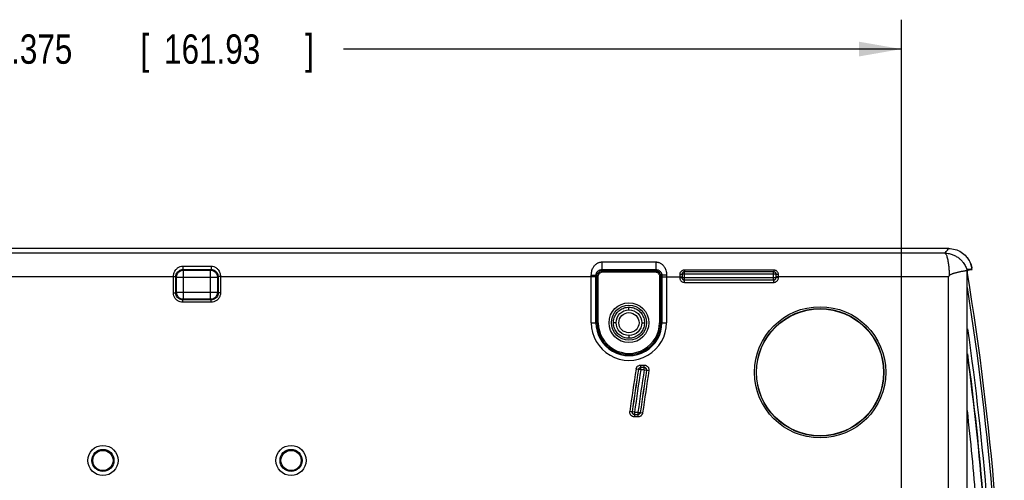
# Model space of a CAD drawing. Header units: inches. Extents: x 0 to 34, y 0 to 22.
# Tile 13 of 41: x 15.5 to 19.7, y 6.1 to 8.1. Entities that reach past the tile are written whole.
import ezdxf

# ---------------------------------------------------------------- set-up
doc = ezdxf.new("R2010")
doc.units = ezdxf.units.IN
doc.header["$LTSCALE"] = 1.87
doc.header["$MEASUREMENT"] = 0
doc.layers.get('0').update_dxf_attribs({"linetype": 'CONTINUOUS'})
doc.layers.add('DIMENSIONS', color=7, linetype='CONTINUOUS')
doc.styles.get("Standard").update_dxf_attribs({"font": 'txt', "width": 0.8})
doc.dimstyles.new('DIMSTYLE_1', dxfattribs={"dimtxt": 0.125, "dimasz": 0.18, "dimexe": 0.18, "dimexo": 0.0625, "dimgap": 0.09, "dimtad": 0, "dimtih": 1, "dimtoh": 1, "dimdec": 3, "dimzin": 4, "dimdsep": 46, "dimtxsty": 'STANDARD', "dimblk": '_FILLED', "dimblk1": '_FILLED', "dimblk2": '_FILLED', "dimcen": 0.09, "dimadec": 0, "dimazin": 0, "dimtp": 0.001, "dimtm": 0.001, "dimtfac": 1, "dimtdec": 3, "dimtofl": 0, "dimtmove": 0, "dimatfit": 3, "dimldrblk": '_FILLED', "dimfxl": 1, "dimtolj": 1, "dimtzin": 4, "dimarcsym": 0})

# ---------------------------------------------------------------- blocks, each defined once
blk = doc.blocks.new('_FILLED')
at = {"color": 0, "linetype": 'BYBLOCK'}
blk.add_solid([(0, 0), (-1, 0.174), (-1, -0.174)], dxfattribs=at)
blk = doc.blocks.new('*D5')
at = {"layer": 'DIMENSIONS', "color": 2, "linetype": 'CONTINUOUS'}
for p, q in [((12.8905, 5.3523), (12.8905, 8.0703)), ((19.2655, 5.4598), (19.2655, 8.0703)), ((12.8905, 7.9453), (15.3424, 7.9453)), ((19.2655, 7.9453), (16.8924, 7.9453))]:
    blk.add_line(p, q, dxfattribs=at)
at = {"layer": 'DIMENSIONS', "color": 2, "linetype": 'CONTINUOUS', "xscale": 0.18, "yscale": 0.18, "zscale": 0.18, "rotation": 180}
blk.add_blockref('_FILLED', (12.8905, 7.9453), dxfattribs=at)
at = {"layer": 'DIMENSIONS', "color": 2, "linetype": 'CONTINUOUS', "xscale": 0.18, "yscale": 0.18, "zscale": 0.18}
blk.add_blockref('_FILLED', (19.2655, 7.9453), dxfattribs=at)
at = {"layer": 'DIMENSIONS', "color": 2, "linetype": 'CONTINUOUS', "width": 0.8}
for s, p in [('6.375', (15.4049, 7.8828)), ('[', (16.0299, 7.8828)), ('161.93', (16.1299, 7.8828)), (']', (16.7299, 7.8828))]:
    blk.add_text(s, height=0.125, dxfattribs=at).set_placement(p)

msp = doc.modelspace()

# ---------------------------------------------------------------- linework, layer by layer
at = {"color": 7, "linetype": 'CONTINUOUS'}
for p, q in [((19.4666, 7.0969), (13.1799, 7.0969)), ((19.4498, 7.077), (13.1968, 7.077)), ((17.9919, 7.0396), (17.9919, 7.0071)), ((17.9919, 7.0396), (18.2217, 7.0396)), ((18.2217, 7.0396), (18.2217, 7.0071)), ((16.2101, 7.0219), (16.2101, 7.0074)), ((16.2101, 7.0219), (16.3295, 7.0219)), ((16.2101, 7.0074), (16.2129, 7.0047)), ((16.2101, 7.0074), (16.3295, 7.0074)), ((16.2129, 6.8808), (16.2129, 7.0047)), ((16.2129, 7.0047), (16.3267, 7.0047)), ((16.3295, 7.0074), (16.3267, 7.0047)), ((16.3267, 6.8808), (16.3267, 7.0047)), ((16.3295, 7.0219), (16.3295, 7.0074)), ((17.9919, 7.0071), (18.2217, 7.0071)), ((17.9919, 7.0071), (17.9964, 7.0027)), ((17.9964, 6.9977), (17.9964, 7.0027)), ((17.9964, 7.0027), (18.2172, 7.0027)), ((17.9964, 6.9977), (18.2172, 6.9977)), ((18.2217, 7.0071), (18.2172, 7.0027)), ((18.2172, 6.9977), (18.2172, 7.0027)), ((18.3427, 7.0049), (18.3427, 6.9977)), ((18.7226, 7.0049), (18.3427, 7.0049)), ((18.343, 6.9631), (18.343, 6.9974)), ((18.7223, 6.9974), (18.343, 6.9974)), ((18.7223, 6.9631), (18.7223, 6.9974)), ((18.7226, 7.0049), (18.7226, 6.9977)), ((19.5452, 5.284), (19.5452, 7.0034)), ((19.5462, 7.0076), (19.5662, 7.0076)), ((19.5467, 7.0095), (19.5658, 7.0098)), ((16.17, 6.9771), (14.403, 6.9771)), ((16.17, 6.9079), (16.17, 6.9771)), ((16.18, 6.908), (16.18, 6.9776)), ((16.18, 6.9776), (16.1829, 6.9747)), ((16.1829, 6.9108), (16.1829, 6.9747)), ((16.1829, 6.9747), (16.3567, 6.9747)), ((16.3596, 6.9776), (16.3567, 6.9747)), ((16.3567, 6.9747), (16.3567, 6.9108)), ((16.3596, 6.9776), (16.3596, 6.908)), ((16.3696, 6.9771), (16.3696, 6.9079)), ((17.9666, 6.9771), (16.3696, 6.9771)), ((17.9466, 6.7813), (17.9466, 6.9838)), ((17.9666, 6.9824), (17.9714, 6.9777)), ((17.9666, 6.7813), (17.9666, 6.9771)), ((17.9714, 6.7813), (17.9714, 6.9777)), ((17.9764, 6.9777), (17.9714, 6.9777)), ((17.9764, 6.7813), (17.9764, 6.9777)), ((18.2372, 6.9777), (18.2372, 6.7813)), ((18.2372, 6.9777), (18.2422, 6.9777)), ((18.247, 6.9824), (18.2422, 6.9777)), ((18.2422, 6.9777), (18.2422, 6.7813)), ((18.247, 6.9771), (18.247, 6.7813)), ((18.247, 6.9771), (18.3327, 6.9771)), ((18.2669, 6.9838), (18.267, 6.7813)), ((18.3227, 6.9867), (18.3227, 6.9729)), ((18.3227, 6.9729), (18.3327, 6.9729)), ((18.333, 6.9874), (18.333, 6.9731)), ((18.7323, 6.9874), (18.333, 6.9874)), ((18.333, 6.9731), (18.7323, 6.9731)), ((18.3427, 6.9529), (18.3427, 6.9629)), ((18.3427, 6.9529), (18.7225, 6.9529)), ((18.343, 6.9631), (18.7223, 6.9631)), ((18.7225, 6.9529), (18.7225, 6.9629)), ((18.7323, 6.9731), (18.7323, 6.9874)), ((19.4653, 6.9771), (18.7325, 6.9771)), ((18.7425, 6.9729), (18.7325, 6.9729)), ((18.7425, 6.9729), (18.7425, 6.9867)), ((19.4653, 5.1764), (19.4653, 6.9771)), ((19.5457, 5.284), (19.5457, 6.9645)), ((16.18, 6.908), (16.1829, 6.9108)), ((16.1829, 6.9108), (16.3567, 6.9108)), ((16.3596, 6.908), (16.3567, 6.9108)), ((16.17, 6.9079), (16.18, 6.9079)), ((16.21, 6.878), (16.2129, 6.8808)), ((16.21, 6.868), (16.21, 6.878)), ((16.3296, 6.878), (16.21, 6.878)), ((16.3296, 6.868), (16.21, 6.868)), ((16.3267, 6.8808), (16.2129, 6.8808)), ((16.3296, 6.878), (16.3267, 6.8808)), ((16.3296, 6.868), (16.3296, 6.878)), ((16.3696, 6.9079), (16.3596, 6.9079)), ((18.1068, 6.836), (18.1068, 6.8473)), ((17.9466, 6.7813), (17.9764, 6.7813)), ((18.0521, 6.7813), (18.0408, 6.7813)), ((18.1615, 6.7813), (18.1728, 6.7813)), ((18.2372, 6.7813), (18.267, 6.7813)), ((18.1068, 6.7266), (18.1068, 6.7153)), ((18.147, 6.5822), (18.1371, 6.5838)), ((18.1472, 6.582), (18.147, 6.5822)), ((18.1571, 6.5804), (18.1472, 6.582)), ((18.1569, 6.6007), (18.1719, 6.6007)), ((18.1569, 6.5907), (18.1569, 6.6007)), ((18.1716, 6.5904), (18.1571, 6.5904)), ((18.1571, 6.5804), (18.1571, 6.5904)), ((18.1716, 6.5804), (18.1571, 6.5804)), ((18.1716, 6.5804), (18.1716, 6.5904)), ((18.1716, 6.5804), (18.1815, 6.5789)), ((18.1719, 6.5907), (18.1719, 6.6007)), ((18.1815, 6.5789), (18.1818, 6.5791)), ((18.1818, 6.5791), (18.1917, 6.5776)), ((18.1204, 6.4022), (18.1105, 6.4036)), ((18.1207, 6.4025), (18.1204, 6.4022)), ((18.1306, 6.4011), (18.1207, 6.4025)), ((18.1303, 6.3909), (18.1303, 6.3809)), ((18.1453, 6.3809), (18.1303, 6.3809)), ((18.1306, 6.4011), (18.1451, 6.4011)), ((18.1306, 6.4011), (18.1306, 6.3911)), ((18.1306, 6.3911), (18.1451, 6.3911)), ((18.1451, 6.4011), (18.155, 6.3998)), ((18.1451, 6.4011), (18.1451, 6.3911)), ((18.1453, 6.3909), (18.1453, 6.3809)), ((18.155, 6.3998), (18.1552, 6.3995)), ((18.1552, 6.3995), (18.1651, 6.3981))]:
    msp.add_line(p, q, dxfattribs=at)
for centre, radius in [((18.1068, 6.7813), 0.0845), ((18.1068, 6.7813), 0.0745), ((18.1068, 6.7813), 0.0547), ((18.9198, 6.5703), 0.279), ((18.9198, 6.5703), 0.271), ((18.9198, 6.5703), 0.27), ((18.1068, 6.7813), 0.0429), ((15.8698, 6.1953), 0.0641), ((15.8698, 6.1953), 0.0469), ((16.6698, 6.1953), 0.0641), ((16.6698, 6.1953), 0.0469), ((15.8698, 6.1953), 0.0429), ((16.6698, 6.1953), 0.0429)]:
    msp.add_circle(centre, radius, dxfattribs=at)
for centre, radius, start, end in [((7.8207, 5.0703), 11.9041, 9.37678, 9.39379), ((7.8208, 5.0703), 11.9041, 9.36596, 9.39379), ((7.8208, 5.0703), 11.8824, 350.69529, 9.30422), ((7.8208, 5.0703), 11.8724, 350.98005, 9.01772), ((18.1068, 6.7813), 0.1602, 179.9998, 359.9998), ((18.1068, 6.7813), 0.1402, 179.9998, 359.9998), ((18.1068, 6.7813), 0.1354, 179.9998, 359.9998), ((18.1068, 6.7813), 0.1304, 179.9998, 359.9998), ((7.8208, 5.0703), 11.8477, 4.59555, 8.1728), ((7.8208, 5.0703), 11.8313, 4.60323, 7.62365), ((7.8208, 5.0703), 11.8327, 4.59554, 7.66558), ((27.7638, 5.0702), 9.7449, 171.06476, 172.13574), ((27.7638, 5.0702), 9.7349, 171.06476, 172.13574), ((27.7638, 5.0702), 9.7347, 171.06609, 172.13396), ((27.7638, 5.0702), 9.7247, 171.06609, 172.13396), ((27.7638, 5.0702), 9.7103, 171.05282, 172.12231), ((27.7638, 5.0702), 9.7003, 171.05282, 172.12231), ((27.7638, 5.0702), 9.7001, 171.051, 172.12366), ((27.7638, 5.0702), 9.6901, 171.051, 172.12366), ((7.8208, 5.0703), 11.8013, 4.60798, 6.50666)]:
    msp.add_arc(centre, radius, start, end, dxfattribs=at)
for points, knots in [([(19.4498, 7.077), (19.4516, 7.0792), (19.4554, 7.0836), (19.461, 7.0903), (19.4648, 7.0947), (19.4666, 7.0969)], [0, 0, 0, 0, 0.333494, 0.666827, 1, 1, 1, 1]), ([(19.4498, 7.077), (19.4513, 7.0767), (19.4542, 7.0739), (19.457, 7.0684), (19.4596, 7.0611), (19.4618, 7.0527), (19.4636, 7.0437), (19.4651, 7.0344), (19.4663, 7.0252), (19.4672, 7.0162), (19.4679, 7.0075), (19.4684, 6.9988), (19.4688, 6.9901), (19.4689, 6.9842), (19.469, 6.9812)], [0, 0, 0, 0, 0.045996, 0.110228, 0.189245, 0.277639, 0.371083, 0.465994, 0.559242, 0.649453, 0.737028, 0.823329, 0.910208, 1, 1, 1, 1]), ([(19.4498, 7.077), (19.4561, 7.0769), (19.4681, 7.0757), (19.4846, 7.0708), (19.4987, 7.0639), (19.5104, 7.0559), (19.5201, 7.0472), (19.5279, 7.0382), (19.5341, 7.0293), (19.5389, 7.0205), (19.5418, 7.0136), (19.5432, 7.0097), (19.5436, 7.0086)], [0, 0, 0, 0, 0.153014, 0.291129, 0.416463, 0.530531, 0.634976, 0.730729, 0.818168, 0.898295, 0.972953, 1, 1, 1, 1]), ([(19.4666, 7.0969), (19.4759, 7.0969), (19.4947, 7.0943), (19.5206, 7.0826), (19.5423, 7.0642), (19.5576, 7.0412), (19.5633, 7.0238), (19.5649, 7.0153)], [0, 0, 0, 0, 0.202124, 0.405939, 0.608392, 0.812533, 1, 1, 1, 1]), ([(17.9466, 6.9838), (17.9467, 6.9873), (17.9472, 6.994), (17.9493, 7.0033), (17.9522, 7.011), (17.9556, 7.0174), (17.9593, 7.0227), (17.9631, 7.027), (17.9669, 7.0304), (17.9707, 7.0332), (17.9745, 7.0354), (17.9784, 7.0371), (17.9826, 7.0385), (17.9871, 7.0394), (17.9903, 7.0396), (17.9919, 7.0396)], [0, 0, 0, 0, 0.134639, 0.252379, 0.355053, 0.445305, 0.52554, 0.597044, 0.660692, 0.718281, 0.772384, 0.82572, 0.8807, 0.938643, 1, 1, 1, 1]), ([(18.2217, 7.0396), (18.2231, 7.0396), (18.2261, 7.0394), (18.2308, 7.0386), (18.2355, 7.0371), (18.2403, 7.0348), (18.2449, 7.0319), (18.2492, 7.0282), (18.2533, 7.0239), (18.2573, 7.0185), (18.2609, 7.012), (18.2641, 7.004), (18.2664, 6.9944), (18.2669, 6.9875), (18.2669, 6.9838)], [0, 0, 0, 0, 0.054835, 0.113789, 0.176817, 0.243112, 0.311561, 0.381555, 0.455735, 0.537825, 0.631232, 0.738021, 0.860287, 1, 1, 1, 1]), ([(19.5545, 7.0447), (19.5523, 7.0487), (19.5489, 7.0541), (19.5449, 7.0592), (19.5437, 7.0607)], [0, 0, 0, 0, 0.699232, 1, 1, 1, 1]), ([(19.565, 7.0149), (19.5637, 7.0219), (19.5614, 7.0299), (19.5581, 7.0374), (19.5577, 7.0383)], [0, 0, 0, 0, 0.877977, 1, 1, 1, 1]), ([(16.17, 6.9771), (16.1699, 6.9819), (16.1712, 6.9915), (16.1773, 7.0045), (16.1867, 7.0146), (16.1981, 7.0206), (16.2063, 7.0219), (16.2101, 7.0219)], [0, 0, 0, 0, 0.214236, 0.429991, 0.636128, 0.825686, 1, 1, 1, 1]), ([(16.18, 6.9776), (16.18, 6.9808), (16.181, 6.9873), (16.1857, 6.9961), (16.1929, 7.0027), (16.2013, 7.0066), (16.2073, 7.0074), (16.2101, 7.0074)], [0, 0, 0, 0, 0.204276, 0.414203, 0.621022, 0.817022, 1, 1, 1, 1]), ([(16.1829, 6.9747), (16.1829, 6.9786), (16.1844, 6.9866), (16.1912, 6.9966), (16.2012, 7.0032), (16.209, 7.0047), (16.2129, 7.0047)], [0, 0, 0, 0, 0.251096, 0.502425, 0.75369, 1, 1, 1, 1]), ([(16.3267, 7.0047), (16.3307, 7.0047), (16.3386, 7.0031), (16.3486, 6.9964), (16.3552, 6.9864), (16.3567, 6.9786), (16.3567, 6.9747)], [0, 0, 0, 0, 0.251096, 0.502425, 0.75369, 1, 1, 1, 1]), ([(16.3295, 7.0219), (16.3336, 7.0219), (16.3421, 7.0204), (16.353, 7.0143), (16.3612, 7.0057), (16.3664, 6.9961), (16.3691, 6.9865), (16.3697, 6.9802), (16.3696, 6.9771)], [0, 0, 0, 0, 0.187922, 0.376658, 0.553741, 0.715002, 0.863799, 1, 1, 1, 1]), ([(16.3295, 7.0074), (16.3326, 7.0074), (16.3387, 7.0065), (16.3469, 7.0025), (16.353, 6.9968), (16.357, 6.9904), (16.3592, 6.9839), (16.3596, 6.9796), (16.3596, 6.9776)], [0, 0, 0, 0, 0.197833, 0.39254, 0.570061, 0.727444, 0.870244, 1, 1, 1, 1]), ([(17.9666, 6.9824), (17.9666, 6.984), (17.9669, 6.987), (17.9681, 6.9911), (17.9698, 6.9945), (17.9717, 6.9974), (17.9738, 6.9997), (17.9759, 7.0016), (17.978, 7.0031), (17.9801, 7.0043), (17.9822, 7.0053), (17.9844, 7.006), (17.9868, 7.0066), (17.9893, 7.007), (17.991, 7.0071), (17.9919, 7.0071)], [0, 0, 0, 0, 0.12149, 0.228954, 0.324586, 0.410784, 0.48951, 0.561568, 0.627328, 0.688165, 0.746432, 0.80483, 0.865861, 0.930839, 1, 1, 1, 1]), ([(17.9714, 6.9777), (17.9714, 6.98), (17.9721, 6.9848), (17.9753, 6.9919), (17.9811, 6.9981), (17.9885, 7.0019), (17.9939, 7.0027), (17.9964, 7.0027)], [0, 0, 0, 0, 0.175737, 0.372027, 0.589898, 0.806619, 1, 1, 1, 1]), ([(17.9764, 6.9777), (17.9764, 6.9795), (17.9769, 6.9834), (17.9795, 6.9891), (17.9841, 6.994), (17.9901, 6.997), (17.9944, 6.9977), (17.9964, 6.9977)], [0, 0, 0, 0, 0.175578, 0.371712, 0.589678, 0.806744, 1, 1, 1, 1]), ([(18.2172, 7.0027), (18.2195, 7.0027), (18.2244, 7.002), (18.2315, 6.9987), (18.2376, 6.993), (18.2414, 6.9856), (18.2422, 6.9802), (18.2422, 6.9777)], [0, 0, 0, 0, 0.175737, 0.372027, 0.589898, 0.806619, 1, 1, 1, 1]), ([(18.2172, 6.9977), (18.219, 6.9977), (18.2229, 6.9971), (18.2286, 6.9945), (18.2335, 6.9899), (18.2365, 6.984), (18.2372, 6.9797), (18.2372, 6.9777)], [0, 0, 0, 0, 0.175578, 0.371712, 0.589678, 0.806744, 1, 1, 1, 1]), ([(18.2217, 7.0071), (18.2225, 7.0071), (18.2241, 7.007), (18.2267, 7.0067), (18.2294, 7.006), (18.232, 7.005), (18.2346, 7.0037), (18.237, 7.0021), (18.2393, 7.0002), (18.2415, 6.9979), (18.2436, 6.995), (18.2453, 6.9914), (18.2466, 6.9872), (18.2469, 6.9841), (18.247, 6.9824)], [0, 0, 0, 0, 0.061829, 0.12799, 0.19797, 0.270367, 0.343526, 0.41651, 0.491827, 0.572871, 0.662484, 0.762212, 0.873898, 1, 1, 1, 1]), ([(18.3359, 7.0039), (18.3346, 7.0034), (18.332, 7.0023), (18.3285, 6.9998), (18.3254, 6.9963), (18.324, 6.9935), (18.3236, 6.992)], [0, 0, 0, 0, 0.226031, 0.471315, 0.733112, 1, 1, 1, 1]), ([(18.343, 6.9974), (18.3419, 6.9974), (18.3395, 6.997), (18.3362, 6.9951), (18.3336, 6.9918), (18.333, 6.9889), (18.333, 6.9874)], [0, 0, 0, 0, 0.214969, 0.4515, 0.712299, 1, 1, 1, 1]), ([(18.3427, 6.9977), (18.3421, 6.9977), (18.341, 6.9976), (18.3392, 6.9972), (18.3373, 6.9963), (18.3356, 6.9949), (18.3346, 6.9936), (18.3342, 6.9929)], [0, 0, 0, 0, 0.161004, 0.339953, 0.539272, 0.759522, 1, 1, 1, 1]), ([(18.3427, 7.0049), (18.3416, 7.0049), (18.3393, 7.0048), (18.337, 7.0042), (18.3359, 7.0039)], [0, 0, 0, 0, 0.475009, 1, 1, 1, 1]), ([(18.7323, 6.9874), (18.7323, 6.9885), (18.7319, 6.9909), (18.73, 6.9942), (18.7267, 6.9968), (18.7238, 6.9974), (18.7223, 6.9974)], [0, 0, 0, 0, 0.214969, 0.4515, 0.712299, 1, 1, 1, 1]), ([(18.7412, 6.9933), (18.7407, 6.9945), (18.7393, 6.997), (18.7363, 7.0002), (18.7323, 7.0029), (18.7276, 7.0046), (18.7243, 7.0049), (18.7226, 7.0049)], [0, 0, 0, 0, 0.172361, 0.362656, 0.567755, 0.78201, 1, 1, 1, 1]), ([(18.7274, 6.9965), (18.7267, 6.9969), (18.7251, 6.9975), (18.7234, 6.9977), (18.7226, 6.9977)], [0, 0, 0, 0, 0.49801, 1, 1, 1, 1]), ([(18.7325, 6.9877), (18.7325, 6.9883), (18.7324, 6.9895), (18.7319, 6.9914), (18.7309, 6.9933), (18.7294, 6.9951), (18.7281, 6.9961), (18.7274, 6.9965)], [0, 0, 0, 0, 0.164665, 0.348178, 0.55057, 0.769443, 1, 1, 1, 1]), ([(18.7425, 6.9867), (18.7425, 6.9878), (18.7423, 6.99), (18.7417, 6.9922), (18.7412, 6.9933)], [0, 0, 0, 0, 0.471184, 1, 1, 1, 1]), ([(19.5397, 7.0021), (19.5381, 7.0018), (19.5346, 7.0011), (19.5291, 7.0001), (19.5231, 6.999), (19.5171, 6.9978), (19.511, 6.9965), (19.5051, 6.9952), (19.4993, 6.9938), (19.4939, 6.9924), (19.4888, 6.9909), (19.484, 6.9894), (19.4795, 6.9877), (19.4755, 6.9859), (19.4719, 6.9838), (19.4698, 6.9822), (19.469, 6.9812)], [0, 0, 0, 0, 0.067088, 0.144235, 0.226062, 0.309715, 0.393676, 0.475984, 0.555258, 0.630764, 0.702447, 0.770528, 0.834457, 0.894009, 0.949371, 1, 1, 1, 1]), ([(19.5452, 7.0034), (19.5446, 7.0031), (19.5428, 7.0027), (19.541, 7.0023), (19.5397, 7.0021)], [0, 0, 0, 0, 0.337048, 1, 1, 1, 1]), ([(19.5468, 7.0041), (19.5466, 7.004), (19.5462, 7.0039), (19.5457, 7.0036), (19.5454, 7.0035), (19.5452, 7.0034)], [0, 0, 0, 0, 0.338545, 0.671861, 1, 1, 1, 1]), ([(19.5457, 6.9645), (19.5457, 6.9697), (19.5458, 6.9796), (19.546, 6.9895), (19.5462, 6.9941)], [0, 0, 0, 0, 0.534392, 1, 1, 1, 1]), ([(19.5628, 7.0069), (19.5628, 7.0069), (19.5616, 7.0067), (19.5604, 7.0064), (19.5593, 7.0062)], [0, 0, 0, 0, 0.010526, 1, 1, 1, 1]), ([(19.5622, 7.0097), (19.5627, 7.0103), (19.5637, 7.0115), (19.5647, 7.0127), (19.5652, 7.0133)], [0, 0, 0, 0, 0.500032, 1, 1, 1, 1]), ([(16.17, 6.9771), (16.1716, 6.9772), (16.1745, 6.9772), (16.1777, 6.9777), (16.1796, 6.9774), (16.18, 6.9776)], [0, 0, 0, 0, 0.494951, 0.860096, 1, 1, 1, 1]), ([(16.3696, 6.9771), (16.368, 6.9772), (16.365, 6.9771), (16.3621, 6.9778), (16.3599, 6.9772), (16.3596, 6.9776)], [0, 0, 0, 0, 0.494508, 0.859543, 1, 1, 1, 1]), ([(17.9466, 6.9838), (17.9499, 6.9838), (17.9561, 6.984), (17.9616, 6.9827), (17.9664, 6.9834), (17.9666, 6.9824)], [0, 0, 0, 0, 0.492797, 0.857138, 1, 1, 1, 1]), ([(17.9666, 6.9771), (17.9666, 6.978), (17.9666, 6.9798), (17.9666, 6.9815), (17.9666, 6.9824)], [0, 0, 0, 0, 0.499829, 1, 1, 1, 1]), ([(18.2669, 6.9838), (18.2636, 6.9838), (18.2575, 6.984), (18.252, 6.9827), (18.2472, 6.9834), (18.247, 6.9824)], [0, 0, 0, 0, 0.492803, 0.857144, 1, 1, 1, 1]), ([(18.247, 6.9824), (18.247, 6.9815), (18.247, 6.9798), (18.247, 6.978), (18.247, 6.9771)], [0, 0, 0, 0, 0.499773, 1, 1, 1, 1]), ([(18.3236, 6.992), (18.3235, 6.9919), (18.323, 6.9902), (18.3227, 6.9884), (18.3227, 6.9867)], [0, 0, 0, 0, 0.031929, 1, 1, 1, 1]), ([(18.3227, 6.9867), (18.3244, 6.9867), (18.3275, 6.9867), (18.3302, 6.9873), (18.3327, 6.9872), (18.3327, 6.9877)], [0, 0, 0, 0, 0.492764, 0.856459, 1, 1, 1, 1]), ([(18.3227, 6.9729), (18.3227, 6.9717), (18.3229, 6.9693), (18.3236, 6.9669), (18.324, 6.9657)], [0, 0, 0, 0, 0.470497, 1, 1, 1, 1]), ([(18.324, 6.9657), (18.3246, 6.9644), (18.3259, 6.9617), (18.329, 6.9581), (18.333, 6.9552), (18.3361, 6.9539), (18.3377, 6.9535)], [0, 0, 0, 0, 0.227037, 0.474225, 0.734639, 1, 1, 1, 1]), ([(18.3342, 6.9929), (18.3337, 6.9922), (18.333, 6.9905), (18.3327, 6.9886), (18.3327, 6.9877)], [0, 0, 0, 0, 0.484448, 1, 1, 1, 1]), ([(18.3327, 6.9729), (18.3327, 6.9723), (18.3328, 6.9711), (18.3333, 6.9692), (18.3343, 6.9673), (18.3358, 6.9655), (18.3371, 6.9645), (18.3379, 6.9641)], [0, 0, 0, 0, 0.161849, 0.343927, 0.546721, 0.76746, 1, 1, 1, 1]), ([(18.333, 6.9731), (18.333, 6.972), (18.3334, 6.9696), (18.3353, 6.9664), (18.3386, 6.9638), (18.3415, 6.9631), (18.343, 6.9631)], [0, 0, 0, 0, 0.214969, 0.4515, 0.712299, 1, 1, 1, 1]), ([(18.3379, 6.9641), (18.3386, 6.9637), (18.3402, 6.9631), (18.3419, 6.9629), (18.3427, 6.9629)], [0, 0, 0, 0, 0.499388, 1, 1, 1, 1]), ([(18.7223, 6.9631), (18.7234, 6.9631), (18.7258, 6.9635), (18.729, 6.9654), (18.7316, 6.9687), (18.7323, 6.9716), (18.7323, 6.9731)], [0, 0, 0, 0, 0.214969, 0.4515, 0.712299, 1, 1, 1, 1]), ([(18.7225, 6.9629), (18.7231, 6.9629), (18.7243, 6.963), (18.7262, 6.9635), (18.7281, 6.9645), (18.7299, 6.966), (18.7309, 6.9673), (18.7313, 6.968)], [0, 0, 0, 0, 0.161849, 0.343927, 0.546721, 0.76746, 1, 1, 1, 1]), ([(18.7225, 6.9529), (18.7237, 6.9529), (18.7261, 6.9531), (18.7285, 6.9537), (18.7297, 6.9542)], [0, 0, 0, 0, 0.470497, 1, 1, 1, 1]), ([(18.7297, 6.9542), (18.731, 6.9547), (18.7337, 6.9561), (18.7373, 6.9591), (18.7402, 6.9631), (18.7415, 6.9662), (18.7419, 6.9679)], [0, 0, 0, 0, 0.227037, 0.474225, 0.734639, 1, 1, 1, 1]), ([(18.7313, 6.968), (18.7317, 6.9687), (18.7323, 6.9703), (18.7325, 6.972), (18.7325, 6.9729)], [0, 0, 0, 0, 0.499388, 1, 1, 1, 1]), ([(18.7425, 6.9867), (18.7409, 6.9867), (18.7378, 6.9867), (18.7351, 6.9873), (18.7326, 6.9872), (18.7325, 6.9877)], [0, 0, 0, 0, 0.492764, 0.856459, 1, 1, 1, 1]), ([(19.469, 6.9812), (19.4684, 6.9805), (19.4671, 6.9792), (19.4659, 6.9778), (19.4653, 6.9771)], [0, 0, 0, 0, 0.498944, 1, 1, 1, 1]), ([(16.2129, 6.8808), (16.2089, 6.8808), (16.201, 6.8824), (16.191, 6.8892), (16.1844, 6.8992), (16.1829, 6.907), (16.1829, 6.9108)], [0, 0, 0, 0, 0.251096, 0.502425, 0.75369, 1, 1, 1, 1]), ([(16.3567, 6.9108), (16.3567, 6.9069), (16.3552, 6.899), (16.3484, 6.889), (16.3384, 6.8824), (16.3306, 6.8808), (16.3267, 6.8808)], [0, 0, 0, 0, 0.251096, 0.502425, 0.75369, 1, 1, 1, 1]), ([(16.21, 6.868), (16.2058, 6.868), (16.1974, 6.8693), (16.186, 6.8751), (16.177, 6.8842), (16.1713, 6.8955), (16.17, 6.9038), (16.17, 6.9079)], [0, 0, 0, 0, 0.200561, 0.401154, 0.601905, 0.803141, 1, 1, 1, 1]), ([(16.21, 6.878), (16.2068, 6.878), (16.2005, 6.879), (16.192, 6.8833), (16.1852, 6.8901), (16.1809, 6.8986), (16.18, 6.9049), (16.18, 6.908)], [0, 0, 0, 0, 0.201057, 0.40151, 0.601825, 0.802679, 1, 1, 1, 1]), ([(16.3596, 6.908), (16.3596, 6.9048), (16.3586, 6.8985), (16.3543, 6.89), (16.3475, 6.8832), (16.339, 6.8789), (16.3327, 6.878), (16.3296, 6.878)], [0, 0, 0, 0, 0.201057, 0.40151, 0.601825, 0.802679, 1, 1, 1, 1]), ([(16.3696, 6.9079), (16.3696, 6.9038), (16.3683, 6.8953), (16.3625, 6.884), (16.3534, 6.875), (16.3421, 6.8693), (16.3337, 6.868), (16.3296, 6.868)], [0, 0, 0, 0, 0.200561, 0.401154, 0.601905, 0.803141, 1, 1, 1, 1]), ([(18.0408, 6.7813), (18.0408, 6.7881), (18.043, 6.802), (18.0525, 6.8207), (18.0674, 6.8356), (18.0861, 6.8451), (18.0999, 6.8473), (18.1068, 6.8473)], [0, 0, 0, 0, 0.199729, 0.399879, 0.600106, 0.800262, 1, 1, 1, 1]), ([(18.1068, 6.8473), (18.1137, 6.8473), (18.1275, 6.8451), (18.1462, 6.8356), (18.1611, 6.8207), (18.1706, 6.802), (18.1728, 6.7881), (18.1728, 6.7813)], [0, 0, 0, 0, 0.199738, 0.399894, 0.600122, 0.800271, 1, 1, 1, 1]), ([(18.1068, 6.7153), (18.0999, 6.7153), (18.0861, 6.7175), (18.0674, 6.727), (18.0525, 6.7418), (18.043, 6.7605), (18.0408, 6.7744), (18.0408, 6.7813)], [0, 0, 0, 0, 0.199738, 0.399894, 0.600122, 0.800271, 1, 1, 1, 1]), ([(18.1728, 6.7813), (18.1728, 6.7744), (18.1706, 6.7605), (18.1611, 6.7418), (18.1462, 6.727), (18.1275, 6.7175), (18.1137, 6.7153), (18.1068, 6.7153)], [0, 0, 0, 0, 0.199729, 0.399879, 0.600106, 0.800262, 1, 1, 1, 1]), ([(18.1371, 6.5838), (18.1373, 6.5848), (18.1378, 6.5868), (18.1386, 6.5888), (18.1391, 6.5897)], [0, 0, 0, 0, 0.4719, 1, 1, 1, 1]), ([(18.1391, 6.5897), (18.1396, 6.5908), (18.141, 6.5931), (18.1438, 6.596), (18.1475, 6.5986), (18.1504, 6.5997), (18.152, 6.6001)], [0, 0, 0, 0, 0.217647, 0.458849, 0.721189, 1, 1, 1, 1]), ([(18.147, 6.5822), (18.1471, 6.5827), (18.1473, 6.5837), (18.148, 6.5853), (18.149, 6.5869), (18.1504, 6.5884), (18.1522, 6.5896), (18.1537, 6.5902), (18.1544, 6.5904)], [0, 0, 0, 0, 0.126865, 0.268906, 0.428044, 0.604418, 0.796222, 1, 1, 1, 1]), ([(18.1571, 6.5904), (18.1561, 6.5904), (18.1539, 6.5901), (18.1509, 6.5885), (18.1484, 6.5858), (18.1474, 6.5833), (18.1472, 6.582)], [0, 0, 0, 0, 0.217901, 0.45571, 0.715705, 1, 1, 1, 1]), ([(18.1815, 6.5789), (18.1816, 6.5798), (18.1816, 6.5819), (18.1807, 6.5849), (18.1787, 6.5878), (18.1756, 6.5899), (18.1729, 6.5904), (18.1716, 6.5904)], [0, 0, 0, 0, 0.168451, 0.351075, 0.549275, 0.764738, 1, 1, 1, 1]), ([(18.1719, 6.6007), (18.1729, 6.6007), (18.175, 6.6005), (18.1771, 6.6), (18.1782, 6.5997)], [0, 0, 0, 0, 0.471076, 1, 1, 1, 1]), ([(18.1719, 6.5907), (18.1724, 6.5907), (18.1735, 6.5906), (18.1751, 6.5902), (18.1769, 6.5894), (18.1786, 6.5882), (18.1796, 6.5871), (18.1801, 6.5864)], [0, 0, 0, 0, 0.156797, 0.332915, 0.531713, 0.754842, 1, 1, 1, 1]), ([(18.1782, 6.5997), (18.1794, 6.5993), (18.1818, 6.5982), (18.1853, 6.5957), (18.1885, 6.5922), (18.1908, 6.5878), (18.1916, 6.5845), (18.1918, 6.5828)], [0, 0, 0, 0, 0.165982, 0.352246, 0.556895, 0.775014, 1, 1, 1, 1]), ([(18.1801, 6.5864), (18.1806, 6.5858), (18.1814, 6.5843), (18.182, 6.5817), (18.1819, 6.58), (18.1818, 6.5791)], [0, 0, 0, 0, 0.325235, 0.660603, 1, 1, 1, 1]), ([(18.1241, 6.3818), (18.1229, 6.3822), (18.1205, 6.3833), (18.117, 6.3857), (18.1139, 6.3891), (18.1115, 6.3935), (18.1107, 6.3967), (18.1105, 6.3984)], [0, 0, 0, 0, 0.166077, 0.35227, 0.556743, 0.774775, 1, 1, 1, 1]), ([(18.1222, 6.395), (18.1217, 6.3957), (18.1209, 6.3972), (18.1203, 6.3996), (18.1203, 6.4014), (18.1204, 6.4022)], [0, 0, 0, 0, 0.324744, 0.660085, 1, 1, 1, 1]), ([(18.1207, 6.4025), (18.1206, 6.4015), (18.1206, 6.3995), (18.1216, 6.3965), (18.1236, 6.3937), (18.1267, 6.3916), (18.1293, 6.3911), (18.1306, 6.3911)], [0, 0, 0, 0, 0.168704, 0.351421, 0.549649, 0.765082, 1, 1, 1, 1]), ([(18.1303, 6.3909), (18.1298, 6.3909), (18.1288, 6.3909), (18.1272, 6.3913), (18.1254, 6.3921), (18.1237, 6.3933), (18.1227, 6.3944), (18.1222, 6.395)], [0, 0, 0, 0, 0.157038, 0.333327, 0.532168, 0.755135, 1, 1, 1, 1]), ([(18.1303, 6.3809), (18.1293, 6.3809), (18.1272, 6.381), (18.1252, 6.3815), (18.1241, 6.3818)], [0, 0, 0, 0, 0.471229, 1, 1, 1, 1]), ([(18.1451, 6.3911), (18.1461, 6.3911), (18.1483, 6.3915), (18.1514, 6.3931), (18.1539, 6.3959), (18.1548, 6.3984), (18.155, 6.3998)], [0, 0, 0, 0, 0.217549, 0.455208, 0.715303, 1, 1, 1, 1]), ([(18.1552, 6.3995), (18.1551, 6.399), (18.1549, 6.398), (18.1543, 6.3964), (18.1533, 6.3948), (18.1519, 6.3932), (18.15, 6.3919), (18.1486, 6.3914), (18.1478, 6.3912)], [0, 0, 0, 0, 0.126463, 0.268255, 0.427374, 0.603945, 0.796039, 1, 1, 1, 1]), ([(18.1633, 6.3921), (18.1627, 6.391), (18.1613, 6.3887), (18.1585, 6.3856), (18.1548, 6.383), (18.1518, 6.3819), (18.1503, 6.3815)], [0, 0, 0, 0, 0.217431, 0.458691, 0.721195, 1, 1, 1, 1]), ([(18.1651, 6.3981), (18.165, 6.3971), (18.1645, 6.3951), (18.1638, 6.3931), (18.1633, 6.3921)], [0, 0, 0, 0, 0.471533, 1, 1, 1, 1])]:
    msp.add_open_spline(points, degree=3, knots=knots, dxfattribs=at)
for points in [[(19.5437, 7.0607), (19.5418, 7.0629), (19.5399, 7.0651), (19.5378, 7.0672)], [(19.5577, 7.0383), (19.5567, 7.0405), (19.5556, 7.0426), (19.5545, 7.0447)], [(19.5436, 7.0086), (19.5442, 7.0069), (19.5447, 7.0051), (19.5452, 7.0034)], [(19.5461, 7.0081), (19.546, 7.0087), (19.5458, 7.0095), (19.5462, 7.0095)], [(19.5468, 7.0041), (19.5465, 7.0054), (19.5465, 7.0063), (19.5461, 7.0081)], [(19.5462, 6.9941), (19.5463, 6.9974), (19.5465, 7.0008), (19.5468, 7.0041)], [(19.5493, 7.0042), (19.5487, 7.0041), (19.548, 7.004), (19.5473, 7.0038)], [(19.5544, 7.0052), (19.5527, 7.0049), (19.551, 7.0045), (19.5493, 7.0042)], [(19.5593, 7.0062), (19.5577, 7.0058), (19.556, 7.0055), (19.5544, 7.0052)], [(19.5649, 7.0153), (19.565, 7.0146), (19.5651, 7.014), (19.5652, 7.0133)], [(19.5653, 7.0133), (19.5652, 7.0138), (19.5651, 7.0143), (19.565, 7.0149)], [(18.3377, 6.9535), (18.3393, 6.9531), (18.341, 6.9529), (18.3427, 6.9529)], [(18.7419, 6.9679), (18.7423, 6.9695), (18.7425, 6.9712), (18.7425, 6.9729)], [(18.152, 6.6001), (18.1536, 6.6005), (18.1552, 6.6007), (18.1569, 6.6007)], [(18.1544, 6.5904), (18.1552, 6.5906), (18.1561, 6.5907), (18.1569, 6.5907)], [(18.1918, 6.5828), (18.192, 6.5811), (18.1919, 6.5793), (18.1917, 6.5776)], [(18.1105, 6.3984), (18.1103, 6.4001), (18.1103, 6.4019), (18.1105, 6.4036)], [(18.1478, 6.3912), (18.147, 6.391), (18.1461, 6.3909), (18.1453, 6.3909)], [(18.1503, 6.3815), (18.1487, 6.3811), (18.147, 6.3809), (18.1453, 6.3809)]]:
    msp.add_open_spline(points, degree=3, dxfattribs=at)

# ---------------------------------------------------------------- dimensions: what is measured, and where the dimension line sits
at = {"layer": 'DIMENSIONS', "color": 2, "linetype": 'CONTINUOUS'}
dim = msp.add_linear_dim(base=(19.2655, 7.9453), p1=(12.8905, 5.3523), p2=(19.2655, 5.4598), dimstyle='DIMSTYLE_1', dxfattribs=at)
dim.commit()
dim.dimension.update_dxf_attribs({"geometry": '*D5', "text_midpoint": (16.1174, 7.9453), "dimtype": 160})

doc.saveas('drawing.dxf')
